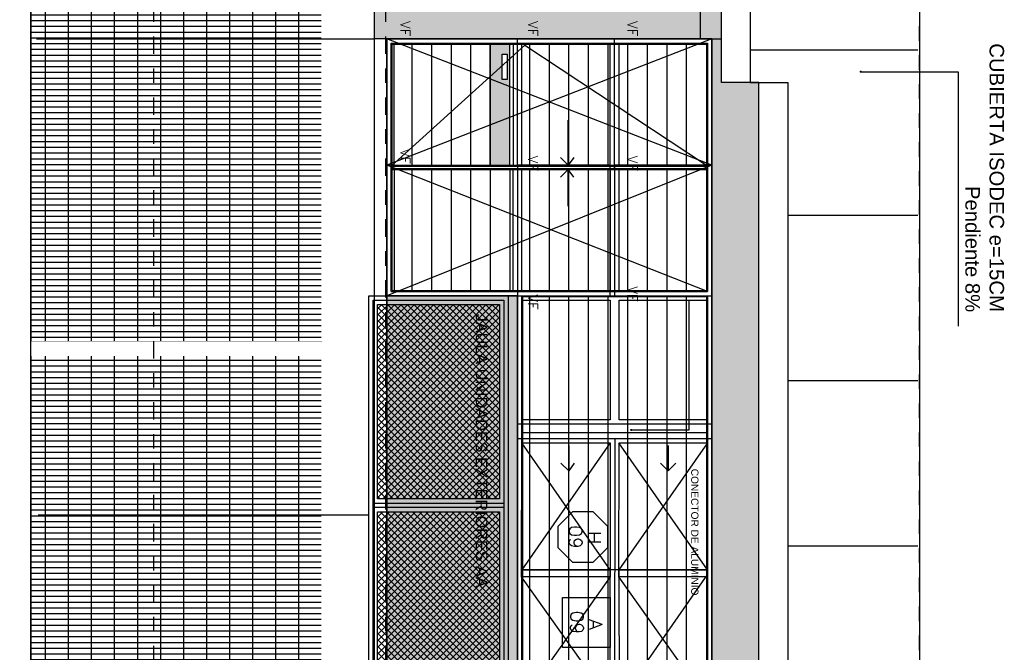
# Model space of a CAD drawing. Header units: millimetres. Extents: x 4617 to 4884, y 1258 to 1784.
# Tile 14 of 256: x 4691.71 to 4698.5, y 1289.46 to 1293.82. Entities that reach past the tile are written whole.
import ezdxf
from ezdxf.enums import TextEntityAlignment as Align

# ---------------------------------------------------------------- set-up
doc = ezdxf.new("R2010")
doc.units = ezdxf.units.MM
doc.header["$LTSCALE"] = 0.4
doc.set_wipeout_variables(frame=1)
for name, pattern in [('DASHDOT', [1, 0.5, -0.25, 0, -0.25]), ('DOT', [6.35, 0, -6.35]), ('HIDDEN', [9.524999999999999, 6.35, -3.175])]:
    doc.linetypes.add(name, pattern=pattern)
for name, color, linetype in [('00 AC - ABERTURAS ALUMINIO - HATCH', 254, 'Continuous'), ('00 AC - CUBIERTA', 1, 'Continuous'), ('200', 6, 'Continuous'), ('A ALUMINIO', 4, 'Continuous'), ('A HERRERÍA', 4, 'Continuous'), ('A MURO', 1, 'Continuous'), ('A MURO VISTO', 2, 'Continuous'), ('A PROYECCION', 8, 'Continuous'), ('A PROYECCION 2', 2, 'Continuous'), ('TXT', 3, 'Continuous'), ('TXT COTA', 3, 'Continuous'), ('TXT PLANILLAS', 3, 'Continuous'), ('TXT TERMINACIONES', 3, 'Continuous')]:
    doc.layers.add(name, color=color, linetype=linetype)
doc.layers.add('04 gris', color=252, linetype='Continuous', lineweight=13)
doc.layers.add('XL', color=7, linetype='Continuous', plot=False)
doc.styles.add('arial', font='arial.ttf')
doc.styles.add('ROMANS', font='romans', dxfattribs={"height": 2})
doc.styles.add('SaAS simplex', font='simplex.shx', dxfattribs={"width": 0.8})
doc.dimstyles.new('COTAS 125', dxfattribs={"dimscale": 0.01, "dimtxt": 15, "dimasz": 8, "dimexe": 5, "dimexo": 20, "dimgap": 10, "dimtad": 0, "dimzin": 9, "dimdsep": 46, "dimtxsty": 'SaAS simplex', "dimblk": 'OBLIQUE', "dimcen": 0, "dimclrd": 8, "dimclre": 8, "dimclrt": 256, "dimadec": 1, "dimazin": 0, "dimtfac": 1, "dimtmove": 2, "dimatfit": 3, "dimldrblk": 'OBLIQUE', "dimfxl": 10, "dimlwd": -1, "dimlwe": -1, "dimarcsym": 0})

# ---------------------------------------------------------------- blocks, each defined once
blk = doc.blocks.new('jaula exterior unidades AA')
at = {"lineweight": 5}
h = blk.add_hatch(dxfattribs=at)
h.set_pattern_fill('ANSI37', color=252, scale=0.01)
h.set_pattern_definition([(45, (0, 0), (-0.02245064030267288, 0.02245064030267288), []), (135, (0, 0), (-0.02245064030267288, -0.02245064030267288), [])])
h.paths.add_polyline_path([(-428.1154092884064, 4612.403256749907), (-428.1154092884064, 4611.563063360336), (-426.776092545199, 4611.563063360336), (-426.776092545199, 4612.403256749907)])
h.paths.add_polyline_path([(-425.3767758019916, 4612.403256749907), (-426.6860925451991, 4612.403256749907), (-426.6860925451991, 4611.563063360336), (-425.3767758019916, 4611.563063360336)])
h.paths.add_polyline_path([(-423.9774590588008, 4611.563063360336), (-423.9774590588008, 4612.403256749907), (-425.2867758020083, 4612.403256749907), (-425.2867758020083, 4611.563063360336)])
h.paths.add_polyline_path([(-423.8874590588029, 4611.563063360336), (-422.5781423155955, 4611.563063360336), (-422.5781423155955, 4612.403256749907), (-423.8874590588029, 4612.403256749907)])
at = {"layer": 'A ALUMINIO'}
for points in [[(-428.1754092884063, 4612.463256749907), (-422.51814231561, 4612.463256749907), (-422.51814231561, 4611.503063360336), (-428.1754092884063, 4611.503063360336)], [(-428.1454092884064, 4612.433256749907), (-422.54814231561, 4612.433256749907), (-422.54814231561, 4611.533063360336), (-428.1454092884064, 4611.533063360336)], [(-428.1154092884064, 4612.403256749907), (-426.776092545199, 4612.403256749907), (-426.776092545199, 4611.563063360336), (-428.1154092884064, 4611.563063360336)], [(-426.6860925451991, 4612.403256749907), (-425.3767758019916, 4612.403256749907), (-425.3767758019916, 4611.563063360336), (-426.6860925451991, 4611.563063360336)], [(-425.2867758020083, 4612.403256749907), (-423.9774590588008, 4612.403256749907), (-423.9774590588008, 4611.563063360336), (-425.2867758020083, 4611.563063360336)], [(-423.8874590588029, 4612.403256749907), (-422.5781423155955, 4612.403256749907), (-422.5781423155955, 4611.563063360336), (-423.8874590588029, 4611.563063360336)]]:
    blk.add_lwpolyline(points, close=True, dxfattribs=at)
for points in [[(-426.746092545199, 4611.533063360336), (-426.746092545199, 4612.433256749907), (-426.716092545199, 4612.433256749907), (-426.716092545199, 4611.533063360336)], [(-425.3467758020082, 4611.533063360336), (-425.3467758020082, 4612.433256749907), (-425.3167758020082, 4612.433256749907), (-425.3167758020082, 4611.533063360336)], [(-423.9474590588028, 4611.533063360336), (-423.9474590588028, 4612.433256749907), (-423.9174590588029, 4612.433256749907), (-423.9174590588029, 4611.533063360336)]]:
    blk.add_lwpolyline(points, dxfattribs=at)
blk = doc.blocks.new('_Oblique')
at = {"layer": 'TXT COTA', "color": 0, "lineweight": -2}
blk.add_line((-0.5, -0.5), (0.5, 0.5), dxfattribs=at)
blk = doc.blocks.new('AXIS 2')
at = {"layer": 'A HERRERÍA'}
h = blk.add_hatch(dxfattribs=at)
h.set_pattern_fill('GRATE', color=254, scale=0.05, angle=180)
h.set_pattern_definition([(90, (221.1777582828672, 192.9138488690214), (-0.0396875, 2.187142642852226e-17), []), (180, (221.1777582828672, 192.9138488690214), (-9.720633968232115e-17, -0.15875), [])])
h.paths.add_polyline_path([(368.2179928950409, 149.7509535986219), (368.2181540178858, 148.267536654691), (368.2181619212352, 149.7206860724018)], flags=16)
h.paths.add_polyline_path([(368.2186410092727, 147.8056863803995), (368.2181625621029, 149.8056863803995), (365.8216562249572, 149.8056860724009), (365.8219686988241, 147.8056863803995)])
blk.add_lwpolyline([(365.7219686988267, 147.805686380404), (365.8219686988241, 147.8056863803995), (365.8219686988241, 149.805686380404)], dxfattribs=at)
at = {"ltscale": 0.001}
blk.add_wipeout([(368.2186410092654, 149.80568638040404), (368.2186410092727, 147.8056863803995), (368.3186410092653, 147.80568638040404), (368.3186410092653, 149.80568638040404)], dxfattribs=at).dxf.layer = 'A HERRERÍA'
blk = doc.blocks.new('a09')
at = {"layer": 'A ALUMINIO'}
for p, q in [((-429.5622795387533, 4586.424503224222), (-429.5622211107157, 4588.664912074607, -0.0293168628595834)), ((-428.6922189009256, 4588.634888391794, 0.02876577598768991), (-429.5322194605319, 4588.634888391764, 0.02876577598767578)), ((-429.5322189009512, 4588.040067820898, 6.251548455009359e-06), (-429.5322194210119, 4588.634888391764, 6.25154844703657e-06)), ((-426.8071716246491, 4587.324302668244, -0.02936364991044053), (-426.807167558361, 4588.66495073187, 0.02936990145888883)), ((-425.9020573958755, 4588.023057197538, -0.02800336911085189), (-425.9020555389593, 4588.634853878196, 0.08628488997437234)), ((-424.9631739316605, 4588.664665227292, 0.02876030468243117), (-424.9631739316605, 4587.324056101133, -0.001025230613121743)), ((-424.0252077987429, 4588.024364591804, 0.08666182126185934), (-424.0252225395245, 4588.634873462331, 0.08628488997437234)), ((-423.1200788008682, 4587.324341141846, -0.02936364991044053), (-423.1201111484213, 4588.664989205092, 0.02936990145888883)), ((-422.1350166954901, 4587.324282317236), (-422.1350184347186, 4588.664911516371, -0.001013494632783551)), ((-421.2650200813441, 4588.664912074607, 0.02978553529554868), (-420.3650246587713, 4588.664912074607, 0.02978553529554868)), ((-420.395021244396, 4588.664912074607, 0.02978553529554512), (-421.2350234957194, 4588.664912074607, 0.02978553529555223)), ((-421.2350234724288, 4588.630117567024, 0.000406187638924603), (-421.2350234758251, 4588.02436562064, -0.08746278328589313)), ((-421.2350234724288, 4588.630117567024, 0.000406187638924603), (-420.395021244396, 4588.630117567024, 6.251548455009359e-06)), ((-420.3650246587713, 4588.664912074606, 0.02978553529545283), (-420.3649847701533, 4586.42448068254, 0.0297792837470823)), ((-421.2651075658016, 4588.017137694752, -0.08848252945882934), (-421.2651074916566, 4588.480129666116, 6.251548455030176e-06)), ((-428.6921543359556, 4588.024360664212, -0.1455797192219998), (-429.5321543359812, 4588.024360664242, -0.146599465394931)), ((-428.662074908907, 4587.994378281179, -0.1455797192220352), (-429.5612788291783, 4587.99437874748, -0.1455797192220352)), ((-429.5322189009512, 4587.354265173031), (-429.5322189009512, 4587.957301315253, 6.251548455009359e-06)), ((-428.6921543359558, 4587.96435534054, -0.1450723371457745), (-429.5321543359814, 4587.964355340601, -0.146087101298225)), ((-425.9020594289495, 4587.352959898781, 0.03009596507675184), (-425.9020575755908, 4587.963164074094, -0.03059897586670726)), ((-424.0251915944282, 4587.35297948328, 0.03009596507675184), (-424.0252064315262, 4587.964364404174, 0.08768156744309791)), ((-421.2651074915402, 4587.354265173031), (-421.2651074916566, 4587.987113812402, -0.08848252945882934)), ((-421.2350234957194, 4587.354264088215), (-421.2350234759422, 4587.964360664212, -0.08746278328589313)), ((-428.6922189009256, 4587.354265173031), (-429.5322189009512, 4587.354265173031)), ((-428.6922189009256, 4587.324283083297), (-429.5621257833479, 4587.324283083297, -0.001019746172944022)), ((-429.5321867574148, 4586.47450654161), (-429.53221890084, 4587.294300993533)), ((-429.53221890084, 4587.294300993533), (-428.6922189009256, 4587.294300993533)), ((-426.920578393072, 4587.324261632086, -0.08809094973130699), (-427.7922189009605, 4587.324241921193)), ((-423.0066720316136, 4587.324302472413, -0.08809094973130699), (-422.1350315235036, 4587.324300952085)), ((-422.135016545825, 4587.324289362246, 0.02936364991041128), (-422.1347639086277, 4586.42442789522, 0.01462138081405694)), ((-421.2651074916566, 4587.324283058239), (-422.135016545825, 4587.324289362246, 0.02936364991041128)), ((-421.2651074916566, 4587.324283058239), (-421.2648544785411, 4586.42442789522, 0.01462138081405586)), ((-428.6921867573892, 4586.47450654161), (-429.5321867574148, 4586.47450654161)), ((-429.5621867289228, 4586.42450654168), (-428.6921867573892, 4586.42450322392)), ((-422.1347633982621, 4586.424279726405, 0.04338091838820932), (-420.3649847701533, 4586.42448068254, 0.0297792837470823))]:
    blk.add_line(p, q, dxfattribs=at)
for points, elevation in [([(-425.0856079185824, 4588.664904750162), (-427.5266015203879, 4588.664912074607), (-429.5623096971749, 4588.664912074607)], 0.05873355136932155), ([(-426.7770280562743, 4588.634887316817), (-425.9020595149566, 4588.634888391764)], -0.001013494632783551), ([(-425.0856079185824, 4588.664912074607), (-421.2650200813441, 4588.664912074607)], 0.02978553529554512), ([(-426.8071725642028, 4587.994729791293), (-424.9631739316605, 4587.994360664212)], -0.05809913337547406), ([(-423.1200920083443, 4587.994768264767), (-424.9631739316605, 4587.994360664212)], -0.05809913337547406), ([(-421.2651251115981, 4587.994453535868), (-423.0200920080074, 4587.99475195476)], -0.05809913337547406), ([(-422.1350167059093, 4587.987113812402), (-422.1350166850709, 4587.994499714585), (-421.2651077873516, 4587.994499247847), (-421.2651074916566, 4587.324283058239)], 6.251548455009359e-06)]:
    blk.add_lwpolyline(points, dxfattribs=dict(at, elevation=elevation))
for points, elevation in [([(-427.7922189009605, 4588.664912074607), (-428.6922189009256, 4588.664912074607), (-428.6922189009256, 4587.994360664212), (-427.7922189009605, 4587.994360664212)], -0.001013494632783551), ([(-427.8222188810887, 4588.024360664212), (-428.6622188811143, 4588.024360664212), (-428.6622189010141, 4588.634888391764), (-427.8222189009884, 4588.634888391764)], -0.001013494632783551), ([(-427.7622189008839, 4588.634888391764), (-426.9371731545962, 4588.634888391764), (-426.9371725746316, 4588.024360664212), (-427.7622188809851, 4588.024360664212)], -0.001013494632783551), ([(-426.907171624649, 4587.324302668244), (-426.8071716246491, 4587.324302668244), (-426.8071735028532, 4588.664912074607), (-426.9071735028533, 4588.664912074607)], 0.05873355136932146), ([(-426.7770280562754, 4588.63492551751), (-425.8548404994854, 4588.634850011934), (-425.854840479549, 4588.023098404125), (-426.7770280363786, 4588.024399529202)], 0.08666182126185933), ([(-424.9960012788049, 4588.634888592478), (-425.9020593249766, 4588.63485387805), (-425.9020594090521, 4588.023057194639), (-424.9960012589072, 4588.024361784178)], -0.001013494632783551), ([(-424.931276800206, 4588.634889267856), (-424.025218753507, 4588.634873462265), (-424.025218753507, 4588.024360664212), (-424.9312639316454, 4588.024362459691)], -0.001013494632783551), ([(-423.1502500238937, 4588.634963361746), (-424.0724375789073, 4588.634868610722), (-424.0724246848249, 4588.024360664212), (-423.1502371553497, 4588.024437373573)], 0.08666182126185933), ([(-423.0200788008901, 4587.32434322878), (-423.1200788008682, 4587.324341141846), (-423.1201052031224, 4588.664950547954), (-423.0201052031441, 4588.664952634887)], 0.05873355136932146), ([(-422.165059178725, 4588.634946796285), (-422.9901049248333, 4588.634929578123), (-422.99009205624, 4588.024401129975), (-422.1650463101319, 4588.024418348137)], -0.001013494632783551), ([(-422.1050166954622, 4588.634888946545), (-421.265107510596, 4588.634887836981), (-421.2651074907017, 4588.02436430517), (-422.1050166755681, 4588.024365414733)], -0.001013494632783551), ([(-427.7922189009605, 4587.964360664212), (-428.6922189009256, 4587.964360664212), (-428.6922189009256, 4587.324283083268), (-427.7922189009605, 4587.324283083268)], 6.251548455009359e-06), ([(-427.8222189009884, 4587.354265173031), (-428.6622189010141, 4587.354265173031), (-428.6622188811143, 4587.964360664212), (-427.8222188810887, 4587.964360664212)], 6.251548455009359e-06), ([(-427.7622189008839, 4587.964360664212), (-426.9371724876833, 4587.964360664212), (-426.9371731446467, 4587.354265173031), (-427.7622189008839, 4587.354265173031)], 6.251548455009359e-06), ([(-426.7770280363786, 4587.964395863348), (-425.8548397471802, 4587.963092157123), (-425.8548412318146, 4587.353001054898), (-426.7770280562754, 4587.354303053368)], 0.08768156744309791), ([(-424.9960012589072, 4587.964356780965), (-425.9020594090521, 4587.963052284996), (-425.9020594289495, 4587.352959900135), (-424.9960012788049, 4587.354264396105)], 6.251548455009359e-06), ([(-424.9312626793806, 4587.964357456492), (-424.0252064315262, 4587.964364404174), (-424.0251915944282, 4587.352979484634), (-424.9312497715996, 4587.354265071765)], 6.251548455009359e-06), ([(-423.1502359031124, 4587.964433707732), (-424.0724241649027, 4587.964360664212), (-424.0724097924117, 4587.353019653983), (-423.1502229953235, 4587.354340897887)], 0.08768156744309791), ([(-422.1650450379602, 4587.964412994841), (-422.990090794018, 4587.964395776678), (-422.9900779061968, 4587.354306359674), (-422.165032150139, 4587.354323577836)], 6.251548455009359e-06), ([(-422.1050010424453, 4587.964359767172), (-421.2651074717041, 4587.964360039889), (-421.2651074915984, 4587.354264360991), (-422.1050323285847, 4587.354265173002)], 6.251548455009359e-06), ([(-428.6922189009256, 4587.324283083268), (-427.7922189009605, 4587.324283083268), (-427.7921867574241, 4586.424503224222), (-428.6921867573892, 4586.424503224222)], 6.251548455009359e-06), ([(-428.6621867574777, 4586.47450654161), (-427.8221867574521, 4586.47450654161), (-427.8222189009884, 4587.294300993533), (-428.6622189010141, 4587.294300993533)], 6.251548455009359e-06), ([(-422.1047480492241, 4586.474428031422), (-421.2648544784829, 4586.474427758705), (-421.2651074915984, 4587.294301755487), (-422.1050323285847, 4587.294300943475)], 6.251548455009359e-06), ([(-420.3949677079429, 4586.474428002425), (-421.2348612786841, 4586.474427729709), (-421.2351142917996, 4587.294301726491), (-420.3951894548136, 4587.294300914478)], 6.251548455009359e-06)]:
    blk.add_lwpolyline(points, close=True, dxfattribs=dict(at, elevation=elevation))
for points in [[(-426.920578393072, 4587.324261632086), (-424.9631739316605, 4587.324326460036)], [(-423.0066720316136, 4587.324302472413), (-424.9640764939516, 4587.324326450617)]]:
    blk.add_lwpolyline(points, dxfattribs=at)
at = {"layer": 'A HERRERÍA'}
for p, q in [((-421.2650234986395, 4587.99449953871, -0.05809913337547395), (-420.3650220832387, 4587.994499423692, -0.05809913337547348)), ((-421.2650234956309, 4587.99449953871, -0.05809913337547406), (-420.3650220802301, 4587.994499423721, -0.05809913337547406)), ((-421.2651074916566, 4587.324283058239), (-420.3650188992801, 4587.324283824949))]:
    blk.add_line(p, q, dxfattribs=at)
at = {"layer": 'A HERRERÍA', "elevation": 6.251548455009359e-06}
for points in [[(-421.2350234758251, 4588.02436562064), (-420.3950212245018, 4588.02436562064), (-420.395021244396, 4588.630117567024)], [(-421.2350234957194, 4587.354264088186), (-420.395021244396, 4587.354264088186), (-420.3950212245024, 4587.964360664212), (-421.2350234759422, 4587.964360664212)]]:
    blk.add_lwpolyline(points, dxfattribs=at)
at = {"layer": 'A PROYECCION', "linetype": 'HIDDEN'}
for p, q in [((-429.5622191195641, 4588.664912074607, 0.02978553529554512), (-428.6921867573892, 4586.424503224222)), ((-428.6922189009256, 4588.664912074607, -0.001013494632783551), (-429.5621867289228, 4586.42450654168)), ((-428.6922189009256, 4588.664912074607, -0.001013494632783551), (-427.7921867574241, 4586.424503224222)), ((-427.8222189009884, 4588.634888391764, -0.001013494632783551), (-428.6921867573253, 4586.424503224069)), ((-422.1350166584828, 4588.664912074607, 0.02978553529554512), (-421.2648544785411, 4586.42442789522, 0.01462138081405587)), ((-421.2651077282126, 4588.664912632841, -0.001013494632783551), (-422.1347633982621, 4586.424279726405, 0.04338091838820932)), ((-421.2651077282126, 4588.664912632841, -0.001013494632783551), (-420.3647658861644, 4586.424276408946, 0.0146213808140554)), ((-420.3650246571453, 4588.664480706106, 0.02977928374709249), (-421.2648544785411, 4586.42442789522, 0.01462138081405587))]:
    blk.add_line(p, q, dxfattribs=at)
at = {"layer": 'A PROYECCION'}
for p, q in [((-426.7770280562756, 4588.634929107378, -0.001429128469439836), (-425.9020573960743, 4588.022990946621, -0.02800624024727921)), ((-425.9020594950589, 4588.634888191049, 0.0278402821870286), (-426.7770280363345, 4588.023032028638, -0.088898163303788)), ((-425.8720620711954, 4588.634888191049, 0.0278402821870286), (-424.9960012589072, 4588.024361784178, -0.08950227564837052)), ((-424.9960012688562, 4588.63488672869, -0.001013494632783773), (-425.854840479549, 4588.023098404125, -0.0008072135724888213)), ((-424.9312768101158, 4588.634887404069, -0.001013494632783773), (-424.0724246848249, 4588.024360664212, -0.08746278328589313)), ((-424.0552160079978, 4588.63490714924, 0.0278402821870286), (-424.9312639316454, 4588.024362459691, -0.08950227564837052)), ((-424.0252185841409, 4588.634907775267, 0.0278402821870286), (-423.1502371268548, 4588.023069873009, -0.088898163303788)), ((-423.1502500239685, 4588.634966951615, -0.001429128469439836), (-424.0252077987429, 4588.024364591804, 0.08666182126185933)), ((-425.9020575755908, 4587.963164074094, -0.03059897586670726), (-426.7770280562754, 4587.354303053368, -0.0004156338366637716)), ((-426.7770280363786, 4587.964395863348, -0.0878784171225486), (-425.9020594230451, 4587.354927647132, 0.03018124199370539)), ((-424.9960012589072, 4587.964356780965, -0.08848252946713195), (-425.8548412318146, 4587.353001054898, 0.08767531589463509)), ((-425.8548397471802, 4587.963092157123, 0.0002125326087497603), (-424.9960012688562, 4587.354264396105, -0.001019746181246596)), ((-424.9312626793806, 4587.964357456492, -0.08848252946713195), (-424.0724097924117, 4587.353019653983, 0.08767531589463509)), ((-424.0724241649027, 4587.964360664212, -0.08746278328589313), (-424.9312497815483, 4587.354265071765, -0.001019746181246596)), ((-424.0252064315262, 4587.964364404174, 0.08768156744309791), (-423.1502229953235, 4587.354340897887, -0.0004156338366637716)), ((-423.1502359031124, 4587.964433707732, -0.0878784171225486), (-424.0251916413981, 4587.354947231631, 0.03018124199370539)), ((-428.6922189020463, 4587.674669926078), (-429.0032697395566, 4587.67447599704)), ((-429.0032697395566, 4587.67447599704), (-428.6922189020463, 4587.674669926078)), ((-428.7453163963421, 4587.71325708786, 6.251548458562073e-06), (-428.6922189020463, 4587.674669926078)), ((-428.6922189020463, 4587.674669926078), (-428.7453163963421, 4587.621572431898)), ((-428.6091214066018, 4587.71300634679, 6.251548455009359e-06), (-428.6622189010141, 4587.674419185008)), ((-428.6622189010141, 4587.674419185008), (-428.4094114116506, 4587.674419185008)), ((-428.4094114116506, 4587.674419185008), (-428.6622189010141, 4587.674419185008)), ((-428.6622189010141, 4587.674419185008), (-428.6091214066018, 4587.621321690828)), ((-421.2650234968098, 4587.674668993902, -0.0005098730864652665), (-421.5760743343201, 4587.674475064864, -0.0005098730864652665)), ((-421.5760743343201, 4587.674475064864, -0.0005098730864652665), (-421.2650234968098, 4587.674668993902, -0.0005098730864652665)), ((-421.3181209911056, 4587.713256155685, -0.0005036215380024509), (-421.2650234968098, 4587.674668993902, -0.0005098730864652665)), ((-421.2650234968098, 4587.674668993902, -0.0005098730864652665), (-421.3181209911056, 4587.621571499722, -0.0005098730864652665)), ((-421.1819260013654, 4587.713005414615, -0.0005036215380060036), (-421.2350234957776, 4587.674418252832, -0.0005098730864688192)), ((-421.2350234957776, 4587.674418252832, -0.0005098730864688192), (-420.9822160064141, 4587.674418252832, -0.0005098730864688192)), ((-420.9822160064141, 4587.674418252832, -0.0005098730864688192), (-421.2350234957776, 4587.674418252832, -0.0005098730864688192)), ((-421.2350234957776, 4587.674418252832, -0.0005098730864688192), (-421.1819260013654, 4587.621320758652, -0.0005098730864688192))]:
    blk.add_line(p, q, dxfattribs=at)
for points, elevation in [([(-426.6391213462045, 4588.415782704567), (-426.5860238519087, 4588.362685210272), (-426.7596783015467, 4588.362685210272), (-426.5860238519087, 4588.362685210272), (-426.6391213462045, 4588.309587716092)], -0.03037714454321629), ([(-425.1735933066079, 4588.415741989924), (-425.2266908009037, 4588.362644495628), (-425.0530363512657, 4588.362644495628), (-425.2266908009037, 4588.362644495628), (-425.1735933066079, 4588.309547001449)], -0.001013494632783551), ([(-424.7536801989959, 4588.415746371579), (-424.700581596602, 4588.362649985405), (-424.874236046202, 4588.362646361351), (-424.700581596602, 4588.362649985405), (-424.7536779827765, 4588.309551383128)], -0.001013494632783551), ([(-423.2881521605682, 4588.41581767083), (-423.3412485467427, 4588.362719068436), (-423.1675940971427, 4588.36272269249), (-423.3412485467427, 4588.362719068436), (-423.2881499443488, 4588.309622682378)], -0.03037714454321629), ([(-426.6391213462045, 4587.71618808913), (-426.5860238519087, 4587.677600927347), (-426.7596783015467, 4587.677600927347), (-426.5860238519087, 4587.677600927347), (-426.6391213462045, 4587.624503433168)], -0.02935739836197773), ([(-425.1735933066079, 4587.716147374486), (-425.2266908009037, 4587.677560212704), (-425.0530363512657, 4587.677560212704), (-425.2266908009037, 4587.677560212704), (-425.1735933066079, 4587.624462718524)], 6.251548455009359e-06), ([(-424.7536655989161, 4587.716151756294), (-424.7005669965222, 4587.677565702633), (-424.8742214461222, 4587.677562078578), (-424.7005669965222, 4587.677565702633), (-424.7536633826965, 4587.624467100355)], 6.251548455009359e-06), ([(-423.2881375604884, 4587.716223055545), (-423.3412339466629, 4587.677634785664), (-423.1675794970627, 4587.677638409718), (-423.3412339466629, 4587.677634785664), (-423.288135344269, 4587.624538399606)], -0.02935739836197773)]:
    blk.add_lwpolyline(points, dxfattribs=dict(at, elevation=elevation))
at = {"layer": 'XL'}
blk.add_line((-427.7921867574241, 4586.424503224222), (-422.1347639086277, 4586.42442789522, 0.01462138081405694), dxfattribs=at)
at = {"layer": 'TXT TERMINACIONES', "color": 252, "attachment_point": 3, "style": 'ROMANS'}
for insert, char_height in [((-429.5805767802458, 4588.151217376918, -0.001013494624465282), 0.0678392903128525), ((-428.6517184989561, 4588.151217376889, -0.001013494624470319), 0.0678392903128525), ((-427.7521458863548, 4588.151217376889, -0.001013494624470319), 0.06783929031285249), ((-422.124410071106, 4588.151217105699, -0.001013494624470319), 0.0678392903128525), ((-421.2544322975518, 4588.151217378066, -0.001013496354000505), 0.0678392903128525), ((-429.5805767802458, 4587.465414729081), 0.0678392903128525), ((-428.6517184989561, 4587.465414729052), 0.0678392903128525), ((-427.696627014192, 4587.465414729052), 0.06783929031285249), ((-422.1244257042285, 4587.465414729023), 0.0678392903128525), ((-421.2544322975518, 4587.465414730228, -1.729527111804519e-09), 0.0678392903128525), ((-429.5805446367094, 4586.58565609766), 0.0678392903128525), ((-428.6995714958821, 4586.585656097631), 0.0678392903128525), ((-422.1241729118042, 4586.585577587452, 0.01462138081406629), 0.0678392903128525), ((-421.2541792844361, 4586.585578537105, 0.01462137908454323), 0.0678392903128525)]:
    blk.add_mtext(' VF', dxfattribs=dict(at, insert=insert, char_height=char_height))
at = {"layer": 'TXT TERMINACIONES', "color": 252, "char_height": 0.06783929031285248, "attachment_point": 1, "rotation": 0.0011957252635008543, "style": 'ROMANS'}
for insert in [(-422.3592830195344, 4588.151275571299, -0.001013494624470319), (-422.4147872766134, 4587.465471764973)]:
    blk.add_mtext(' VF', dxfattribs=dict(at, insert=insert))
blk = doc.blocks.new('*U468')
at = {"color": 0, "linetype": 'ByBlock'}
blk.add_lwpolyline([(-0.2867878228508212, -0.195049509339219), (0.2867878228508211, -0.195049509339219), (0.2867878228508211, 0.353753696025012), (-0.2867878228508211, 0.353753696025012)], close=True, dxfattribs=at)
at = {"color": 0, "linetype": 'ByBlock', "style": 'ROMANS', "width": 1.1}
blk.add_text('A', height=0.15, dxfattribs=at).set_placement((-0.08798209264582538, 0.1119890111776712))
at = {"color": 0, "linetype": 'ByBlock', "style": 'ROMANS', "width": 1.05}
blk.add_attdef('NRO', text='', height=0.15, dxfattribs=at).set_placement((0, -0.02708896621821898), align=Align.MIDDLE)
blk = doc.blocks.new('*U575')
at = {"color": 0, "linetype": 'ByBlock', "ltscale": 0.1}
blk.add_lwpolyline([(0, 0.3438971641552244), (0.1193997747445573, 0.3438971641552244), (0.2882565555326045, 0.1750403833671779), (0.2882565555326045, -0.06375916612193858), (0.1193997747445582, -0.2326159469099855), (0, -0.2326159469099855), (-0.1193997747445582, -0.2326159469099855), (-0.288256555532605, -0.06375916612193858), (-0.288256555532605, 0.1750403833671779), (-0.1193997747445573, 0.3438971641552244)], close=True, dxfattribs=at)
at = {"color": 0, "style": 'ROMANS', "width": 1.1}
blk.add_text('H', height=0.15, dxfattribs=at).set_placement((-0.08798209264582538, 0.1119890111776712))
at = {"color": 0, "linetype": 'ByBlock', "style": 'ROMANS', "width": 1.05}
blk.add_attdef('NRO', text='', height=0.15, dxfattribs=at).set_placement((0, -0.02708896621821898), align=Align.MIDDLE)
blk = doc.blocks.new('DASDA')
at = {"layer": 'A MURO'}
h = blk.add_hatch(color=253, dxfattribs=at)
h.dxf.hatch_style = 1
h.paths.add_polyline_path([(483.0575989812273, 35.54778100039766), (482.2227623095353, 35.54778100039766), (482.2227623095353, 35.41262100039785), (483.0575989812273, 35.41262100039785)])
h.paths.add_polyline_path([(482.2914933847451, 35.49409876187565), (482.2914933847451, 35.5290987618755), (482.4664933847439, 35.5290987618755), (482.4664933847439, 35.49409876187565)], flags=16)
h = blk.add_hatch(color=253, dxfattribs=at)
h.dxf.hatch_style = 1
h.paths.add_polyline_path([(490.5124460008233, 35.54778100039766), (491.3472826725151, 35.54778100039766), (491.3472826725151, 35.41262100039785), (490.5124460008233, 35.41262100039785)])
h.paths.add_polyline_path([(491.2785515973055, 35.49409876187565), (491.2785515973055, 35.5290987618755), (491.1035515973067, 35.5290987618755), (491.1035515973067, 35.49409876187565)], flags=16)
at = {"layer": 'A ALUMINIO'}
blk.add_line((483.0563874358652, 34.73052100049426), (483.0863825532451, 34.73052100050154), dxfattribs=at)
at = {"layer": 'A MURO VISTO', "color": 6}
for p, q in [((483.057714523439, 34.73682100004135), (483.0577145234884, 36.90452099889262, 0.03256348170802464)), ((483.064014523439, 34.73052100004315), (483.0640145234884, 36.91052099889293, 0.0325413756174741)), ((483.0790345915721, 34.73052100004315), (483.0790345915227, 36.91052099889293, 0.0325413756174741)), ((483.0853345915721, 34.73682100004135), (483.0853345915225, 36.90452099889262, 0.0325634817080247)), ((483.0853345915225, 36.90452099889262, 0.03256348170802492), (483.9200893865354, 36.90452099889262, 0.03256348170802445)), ((483.9200850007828, 34.73682100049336), (483.920089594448, 36.90452099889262, 0.03256348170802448)), ((483.9263850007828, 34.73052100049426), (483.926389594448, 36.91052099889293)), ((483.956353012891, 35.63027609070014), (483.9563575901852, 36.91052099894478, 0.02865083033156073)), ((483.962653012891, 35.63657609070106), (483.9626575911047, 36.90452058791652, 0.0286565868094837)), ((484.9002224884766, 35.63657609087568, -0.0001794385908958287), (484.9002272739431, 36.90452072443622, -0.001241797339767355)), ((485.8440895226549, 35.63657609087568, -0.0001794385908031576), (485.844094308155, 36.9045208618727, -0.001241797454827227)), ((485.8440895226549, 35.63657609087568, -0.0001794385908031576), (485.8440943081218, 36.9045208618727, -0.001241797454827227)), ((486.7878724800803, 35.63657609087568), (486.7878772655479, 36.90452099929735, -0.001062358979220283)), ((487.7318235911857, 35.63657609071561, -0.0001794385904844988), (487.7318283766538, 36.90452113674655, -0.001241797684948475)), ((488.6756906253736, 35.63657609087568, -0.0001794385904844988), (488.6756954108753, 36.90452127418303, -0.001241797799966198)), ((490.4848259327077, 34.73682100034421), (490.4848239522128, 36.90452138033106)), ((490.4911259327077, 34.73052100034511), (490.4911199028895, 36.9105213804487, 0.03142009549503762)), ((490.5061460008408, 34.73052100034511), (490.5061460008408, 36.91052099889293)), ((490.5124460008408, 34.73682100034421), (490.5124460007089, 36.90452099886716, 0.02875326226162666)), ((491.3472845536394, 34.73682100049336), (491.3472785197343, 36.90452099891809, 0.03144139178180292)), ((491.3535845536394, 34.73052100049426), (491.3535845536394, 36.91052099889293)), ((484.9002224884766, 35.63657609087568, -0.0001794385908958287), (484.9002270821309, 36.85369019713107, -0.001199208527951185)), ((482.2224341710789, 36.76422100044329), (483.0575755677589, 36.76422100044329)), ((483.0851956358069, 36.76422100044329), (483.9200893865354, 36.76422100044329)), ((483.9623749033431, 36.76422100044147), (489.60754553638, 36.76422100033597)), ((489.6495420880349, 36.76433426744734), (490.4846869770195, 36.76433426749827)), ((490.5123070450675, 36.76433426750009), (491.3471455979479, 36.76433426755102)), ((482.2224341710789, 36.62906100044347), (483.0575755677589, 36.62906100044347)), ((483.0851956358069, 36.62906100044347), (483.9200893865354, 36.62906100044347)), ((483.9625138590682, 36.62906100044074), (489.6075485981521, 36.62906100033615)), ((489.6495420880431, 36.62917426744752), (490.4846869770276, 36.62917426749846)), ((490.5123070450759, 36.62917426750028), (491.3471455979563, 36.6291742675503)), ((482.222573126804, 36.49390100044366), (483.057714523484, 36.49390100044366)), ((483.0853345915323, 36.49390100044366), (483.9200890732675, 36.49390100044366)), ((483.9626528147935, 36.49390100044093), (489.6075516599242, 36.49390100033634)), ((489.6495424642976, 36.49401426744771), (490.484825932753, 36.49401426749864)), ((490.512446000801, 36.49401426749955), (491.3472845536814, 36.49401426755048)), ((482.2227120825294, 36.35874100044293), (483.0577145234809, 36.35874100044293)), ((483.0853345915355, 36.35874100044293), (483.9200887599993, 36.35874100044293)), ((483.962652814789, 36.35874100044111), (489.6075547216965, 36.35874100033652)), ((489.6495428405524, 36.35885426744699), (490.4848259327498, 36.35885426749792)), ((490.5124460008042, 36.35885426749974), (491.3474235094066, 36.35885426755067)), ((482.2227120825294, 36.22358100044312), (483.0577145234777, 36.22358100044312)), ((483.0853345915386, 36.22358100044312), (483.9200884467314, 36.22358100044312)), ((483.9626528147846, 36.2235810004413), (489.6075577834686, 36.22358100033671)), ((489.6495432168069, 36.22369426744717), (490.4848259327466, 36.2236942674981)), ((490.5124460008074, 36.22369426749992), (491.3474235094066, 36.22369426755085)), ((482.2227120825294, 36.0884210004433), (483.0577145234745, 36.0884210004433)), ((483.0853345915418, 36.0884210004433), (483.9200881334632, 36.0884210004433)), ((483.9626528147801, 36.0884210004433), (489.6075608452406, 36.08842100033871)), ((489.6495435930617, 36.08853426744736), (490.4848259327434, 36.08853426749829)), ((490.5124460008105, 36.08853426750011), (491.3474235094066, 36.08853426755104)), ((482.2227120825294, 35.95326100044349), (483.0577145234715, 35.95326100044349)), ((483.085334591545, 35.95326100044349), (483.9200878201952, 35.95326100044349)), ((483.9626528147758, 35.95326100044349), (489.6075639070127, 35.9532610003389)), ((489.6495439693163, 35.95337426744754), (490.4848259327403, 35.95337426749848)), ((490.5124460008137, 35.95337426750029), (491.3474235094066, 35.95337426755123)), ((482.2227120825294, 35.81810100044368), (483.0577145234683, 35.81810100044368)), ((483.085334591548, 35.81810100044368), (483.9200875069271, 35.81810100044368)), ((483.9626528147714, 35.81810100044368), (489.6075669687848, 35.81810100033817)), ((489.649544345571, 35.81821426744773), (490.4848259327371, 35.81821426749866)), ((490.5124460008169, 35.81821426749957), (491.3474235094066, 35.8182142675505)), ((482.2227120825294, 35.68294100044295), (483.0577145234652, 35.68294100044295)), ((483.0853345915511, 35.68294100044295), (483.9200871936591, 35.68294100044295)), ((483.9626528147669, 35.68294100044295), (489.6075700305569, 35.68294100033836)), ((489.6495447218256, 35.68305426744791), (490.4848259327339, 35.68305426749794)), ((490.5124460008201, 35.68305426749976), (491.3474235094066, 35.68305426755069)), ((483.9563724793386, 34.70052046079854, 6.251548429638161e-06), (483.9563515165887, 35.60025637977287, 1.512213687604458e-07)), ((483.0577145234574, 35.54869494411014, 0.01219607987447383), (482.2228778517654, 35.54869494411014, 0.012196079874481)), ((483.0853345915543, 35.54778100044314), (483.9200868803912, 35.54778100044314)), ((490.4848259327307, 35.54789426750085), (489.6495450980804, 35.54789426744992)), ((490.5124460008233, 35.54778100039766), (491.3472822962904, 35.54778100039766)), ((483.0575989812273, 35.41262100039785), (482.2227623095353, 35.41262100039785)), ((483.0853345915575, 35.41262100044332), (483.920086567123, 35.41262100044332)), ((490.4848259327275, 35.41273426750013), (489.6495454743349, 35.4127342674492)), ((490.5124460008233, 35.41262100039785), (491.3472826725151, 35.41262100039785)), ((482.2227120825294, 35.27746100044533), (483.0577145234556, 35.27746100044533)), ((483.0853345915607, 35.27746100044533), (483.9200862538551, 35.27746100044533)), ((489.6495458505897, 35.27757426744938), (490.4848259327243, 35.27757426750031)), ((490.5124460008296, 35.27757426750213), (491.3474235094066, 35.27757426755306)), ((482.2227120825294, 35.14230100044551), (483.0577145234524, 35.14230100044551)), ((483.0853345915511, 35.14230100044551), (483.9200859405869, 35.14230100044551)), ((489.6495462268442, 35.14241426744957), (490.4848259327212, 35.1424142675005)), ((490.5124460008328, 35.14241426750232), (491.3474235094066, 35.14241426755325)), ((482.2227120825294, 35.0071410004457), (483.0577145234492, 35.0071410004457)), ((483.0853345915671, 35.0071410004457), (483.9200856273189, 35.0071410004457)), ((489.649546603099, 35.00725426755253), (490.484825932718, 35.00725426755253)), ((490.512446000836, 35.00725426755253), (491.3474235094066, 35.00725426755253)), ((482.2227120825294, 34.87198100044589), (483.0577145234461, 34.87198100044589)), ((483.0853345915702, 34.87198100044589), (483.9200853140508, 34.87198100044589)), ((489.6495469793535, 34.87209426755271), (490.4848259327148, 34.87209426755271)), ((490.512446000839, 34.87209426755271), (491.3474235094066, 34.87209426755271))]:
    blk.add_line(p, q, dxfattribs=at)
for points in [[(483.9563724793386, 34.70054923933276), (482.1863851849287, 34.70052100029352), (482.1863901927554, 36.94052099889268), (491.3835882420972, 36.94052099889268), (491.3835832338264, 34.70052099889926), (489.6136805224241, 34.70052096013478)], [(483.9263850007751, 34.73051739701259), (482.2163851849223, 34.73052100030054), (482.21638977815, 36.91052099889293), (483.9263895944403, 36.91051739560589)], [(483.9200850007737, 34.7368170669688), (482.2226851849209, 34.73682100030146), (482.2226897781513, 36.90452099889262), (483.0577145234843, 36.90452099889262)], [(483.9563576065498, 36.91052099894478), (489.6135435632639, 36.91052099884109), (489.6135726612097, 35.63027609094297), (483.956353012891, 35.63027609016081)], [(483.9626576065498, 36.90452058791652), (489.6075437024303, 36.90452140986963), (489.6075725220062, 35.63657691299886), (483.962653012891, 35.63657609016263)], [(490.4911259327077, 34.73052100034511), (489.643547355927, 34.73052023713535), (489.6435418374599, 36.91052061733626), (490.4911204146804, 36.91052138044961)], [(490.4848259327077, 34.73682100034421), (489.6495473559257, 34.73682023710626), (489.6496918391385, 36.9045206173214), (490.4848239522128, 36.90452138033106)], [(489.6136805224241, 34.70052096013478), (489.6136828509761, 35.60028322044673), (483.9563621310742, 35.60034072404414)], [(491.3535845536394, 34.73052100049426), (490.5061460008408, 34.73052100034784)], [(491.3472845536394, 34.73682100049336), (490.5124460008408, 34.73682100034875)]]:
    blk.add_lwpolyline(points, dxfattribs=at)
at = {"layer": 'A MURO VISTO', "color": 6, "elevation": 0.02875326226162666}
for points in [[(490.5061404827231, 36.91052099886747), (491.3535790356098, 36.9105209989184)], [(490.5124404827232, 36.90452099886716), (491.3472790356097, 36.90452099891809)]]:
    blk.add_lwpolyline(points, dxfattribs=at)
at = {"layer": 'A MURO VISTO', "color": 6}
for points in [[(482.2914933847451, 35.49409876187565), (482.2914933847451, 35.5290987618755), (482.4664933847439, 35.5290987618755), (482.4664933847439, 35.49409876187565)], [(491.2785515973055, 35.49409876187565), (491.2785515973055, 35.5290987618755), (491.1035515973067, 35.5290987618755), (491.1035515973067, 35.49409876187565)]]:
    blk.add_lwpolyline(points, close=True, dxfattribs=at)
at = {"layer": 'A PROYECCION', "linetype": 'HIDDEN'}
for p, q in [((482.2302236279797, 35.65054118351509), (483.0575989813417, 36.90452099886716, 0.02875326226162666)), ((491.3398213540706, 35.65054118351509), (490.5124460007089, 36.90452099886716, 0.02875326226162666)), ((483.0638989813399, 34.73052100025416), (482.2302236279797, 35.65054118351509)), ((490.5061460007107, 34.73052100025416), (491.3398213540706, 35.65054118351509))]:
    blk.add_line(p, q, dxfattribs=at)
at = {"layer": 'A PROYECCION 2'}
blk.add_line((482.2226866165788, 35.41246853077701, 0.01014966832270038), (483.0577145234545, 35.41246853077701, 0.01014966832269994), dxfattribs=at)

msp = doc.modelspace()

# ---------------------------------------------------------------- hatches: boundary and pattern name
at = {"layer": 'A MURO VISTO'}
h = msp.add_hatch(color=117, dxfattribs=at)
h.dxf.hatch_style = 1
h.paths.add_polyline_path([(4696.401927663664, 1293.687195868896), (4696.401890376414, 1302.722743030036), (4694.156900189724, 1302.72276398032), (4694.156900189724, 1293.687174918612)])
h.paths.add_polyline_path([(4694.876978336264, 1296.904890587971), (4694.876978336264, 1299.504890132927), (4696.096747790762, 1299.504890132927), (4696.096747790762, 1296.904890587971)], flags=16)
h = msp.add_hatch(color=253, dxfattribs=at)
h.dxf.hatch_style = 1
h.paths.add_polyline_path([(4696.54778484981, 1293.68717340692), (4696.547633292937, 1302.672672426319), (4696.401865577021, 1302.672672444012), (4696.402017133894, 1293.687173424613)])
h = msp.add_hatch(color=252, dxfattribs=at)
h.dxf.hatch_style = 1
h.paths.add_polyline_path([(4696.482689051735, 1284.489972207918), (4696.547711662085, 1284.489972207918), (4696.547705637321, 1284.789972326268), (4696.571915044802, 1284.789931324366), (4696.805595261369, 1284.790102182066), (4696.805461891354, 1293.387190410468), (4696.57189060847, 1293.387133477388), (4696.547721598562, 1293.387173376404), (4696.547703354, 1293.687173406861), (4696.482021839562, 1293.687171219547)])
h = msp.add_hatch(color=253, dxfattribs=at)
h.dxf.hatch_style = 1
h.paths.add_polyline_path([(4695.141587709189, 1291.917230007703), (4695.141587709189, 1286.259963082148), (4694.241820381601, 1286.259963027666), (4694.241970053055, 1291.917229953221)])

# ---------------------------------------------------------------- linework, layer by layer
at = {"layer": '200', "color": 2, "linetype": 'DASHDOT', "ltscale": 0.6}
msp.add_lwpolyline([(4694.232917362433, 1328.56394789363), (4694.232917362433, 1261.168925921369)], dxfattribs=at)
at = {"layer": 'A ALUMINIO'}
for p, q in [((4694.241924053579, 1293.687226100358, -0.02977928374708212), (4696.296754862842, 1293.687135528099, 6.814869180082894e-08)), ((4695.141704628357, 1291.045492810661, -0.1178702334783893), (4695.14168491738, 1291.917133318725, -0.02977928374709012))]:
    msp.add_line(p, q, dxfattribs=at)
at = {"layer": 'A ALUMINIO', "elevation": -0.02977928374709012}
msp.add_lwpolyline([(4695.141704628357, 1291.045492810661), (4695.141769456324, 1289.088088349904)], dxfattribs=at)
at = {"layer": 'A HERRERÍA'}
msp.add_lwpolyline([(4694.156900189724, 1271.112075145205), (4694.156900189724, 1306.77535078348)], dxfattribs=at)
at = {"layer": 'A MURO', "color": 252}
for p, q in [((4696.747069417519, 1293.612178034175), (4697.902917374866, 1293.612178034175)), ((4697.004889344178, 1292.472178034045), (4697.902917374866, 1292.472178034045)), ((4697.004889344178, 1291.332178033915), (4697.902917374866, 1291.332178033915)), ((4697.004889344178, 1290.19217803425), (4697.902917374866, 1290.19217803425))]:
    msp.add_line(p, q, dxfattribs=at)
at = {"layer": 'A MURO VISTO'}
for points in [[(4691.977710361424, 1311.576022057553), (4691.97770699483, 1306.582677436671), (4691.877710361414, 1306.582677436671), (4691.877710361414, 1301.589332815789), (4691.787707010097, 1301.589332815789), (4691.787707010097, 1266.144709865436)], [(4696.40190904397, 1293.687266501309), (4696.54770867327, 1293.687266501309)]]:
    msp.add_lwpolyline(points, dxfattribs=at)
at = {"layer": 'A MURO VISTO', "color": 1}
for points in [[(4697.912917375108, 1304.122646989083), (4697.912917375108, 1269.511882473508), (4696.905530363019, 1269.511882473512), (4696.905530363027, 1272.091523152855), (4696.547708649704, 1272.091714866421), (4696.547708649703, 1284.789931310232), (4696.805528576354, 1284.79015905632), (4696.805528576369, 1293.387133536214), (4696.547712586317, 1293.387133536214), (4696.54770471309, 1303.03153324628), (4697.104891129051, 1303.031533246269), (4697.104891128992, 1304.12264698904), (4697.912917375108, 1304.122646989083)], [(4696.747077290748, 1303.03153324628), (4696.747077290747, 1293.387133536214), (4697.004678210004, 1293.387133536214), (4697.005100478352, 1284.789931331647), (4696.747069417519, 1284.789931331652), (4696.74706941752, 1272.091714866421)]]:
    msp.add_lwpolyline(points, dxfattribs=at)
at = {"layer": 'A MURO VISTO'}
for points in [[(4696.401909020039, 1302.722672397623), (4696.401909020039, 1293.687266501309), (4694.156900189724, 1293.687266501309), (4694.156900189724, 1302.722672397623)], [(4696.4819015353, 1293.687173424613), (4694.24192737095, 1293.687133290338), (4694.241924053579, 1291.917133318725), (4695.141587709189, 1291.917133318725), (4695.14174394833, 1286.259945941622), (4694.241924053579, 1286.259931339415), (4694.241901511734, 1284.489931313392), (4696.4819015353, 1284.489971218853)]]:
    msp.add_lwpolyline(points, close=True, dxfattribs=at)
at = {"layer": 'A MURO VISTO', "color": 251}
for points in [[(4691.825757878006, 1293.687266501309), (4694.156900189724, 1293.687266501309)], [(4694.116900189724, 1290.404308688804), (4691.836724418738, 1290.404308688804)]]:
    msp.add_lwpolyline(points, dxfattribs=at)
at = {"layer": 'A MURO VISTO', "elevation": 0.05770755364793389}
msp.add_lwpolyline([(4695.141587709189, 1291.917230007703), (4695.141587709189, 1286.259963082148), (4694.241820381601, 1286.25996303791), (4694.241970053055, 1291.917229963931)], close=True, dxfattribs=at)
at = {"layer": 'TXT', "color": 253, "linetype": 'DOT', "ltscale": 0.01}
msp.add_line((4697.91267957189, 1264.07492443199), (4697.912917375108, 1304.122646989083), dxfattribs=at)

# ---------------------------------------------------------------- block references
at = {"layer": '00 AC - ABERTURAS ALUMINIO - HATCH', "color": 251, "rotation": 269.9999999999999}
msp.add_blockref('DASDA', (4659.541380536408, 1775.873563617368), dxfattribs=at)
at = {"layer": '00 AC - CUBIERTA', "rotation": 269.9999999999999}
msp.add_blockref('a09', (107.8174433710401, 864.1249465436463, -0.05955856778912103), dxfattribs=at)
at = {"layer": '04 gris', "rotation": 269.9999999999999}
msp.add_blockref('jaula exterior unidades AA', (82.61383682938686, 863.7418207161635), dxfattribs=at)
at = {"layer": 'TXT PLANILLAS'}
ref = msp.add_blockref('*U575', (4695.558677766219, 1290.253895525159, 0.02812299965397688), dxfattribs=dict(at, xscale=-0.6, yscale=0.6, zscale=0.6, rotation=269.9999999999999))
ref.add_attrib('NRO', '09', dxfattribs={"layer": '0', "color": 0, "linetype": 'ByBlock', "height": 0.09000000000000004, "rotation": 270.0000000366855, "style": 'ROMANS', "width": 1.05}).set_placement((4695.54242438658, 1290.253895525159, 0.02812299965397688), align=Align.MIDDLE)
ref = msp.add_blockref('*U468', (4695.568285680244, 1289.664391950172, 0.02812299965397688), dxfattribs=dict(at, xscale=-0.6, yscale=0.6, zscale=0.6, rotation=269.9999999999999))
ref.add_attrib('NRO', '09', dxfattribs={"layer": '0', "color": 0, "linetype": 'ByBlock', "height": 0.09000000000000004, "rotation": 270.0000000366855, "style": 'ROMANS', "width": 1.05}).set_placement((4695.552032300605, 1289.664391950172, 0.02812299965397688), align=Align.MIDDLE)

# ---------------------------------------------------------------- texts
at = {"layer": 'TXT', "attachment_point": 1, "style": 'arial'}
for s, insert, char_height, width, rotation in [('\\pi1.2582;CUBIERTA ISODEC e=15CM \\P\\pi2.2417;Pendiente 8%', (4698.496241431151, 1294.915122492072, -9.971254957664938), 0.1, 3.092214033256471, 269.99999996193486), ('JAULA UNIDADES EXTERIORES AA', (4694.934310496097, 1291.79275989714), 0.08, 1.891804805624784, 270.0000000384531)]:
    msp.add_mtext(s, dxfattribs=dict(at, insert=insert, char_height=char_height, width=width, rotation=rotation))
at = {"layer": 'TXT', "ltscale": 0.3, "insert": (4696.338695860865, 1289.851261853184, -0.0004156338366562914), "char_height": 0.05, "attachment_point": 9, "rotation": 270, "style": 'arial'}
msp.add_mtext_dynamic_manual_height_columns('CONECTOR DE ALUMINIO', width=2.025000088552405, gutter_width=0.125, heights=[0], dxfattribs=at)
at = {"layer": 'TXT TERMINACIONES', "color": 252, "insert": (4694.403076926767, 1293.705491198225, -0.0297792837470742), "char_height": 0.0678392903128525, "attachment_point": 3, "rotation": 270, "style": 'ROMANS'}
msp.add_mtext(' VF', dxfattribs=at)

# ---------------------------------------------------------------- leaders
at = {"layer": 'A HERRERÍA', "color": 254, "ltscale": 0.5}
msp.add_leader([(4697.507659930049, 1293.460908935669, -9.971254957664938), (4698.181068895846, 1293.460908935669, -9.971254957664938), (4698.181068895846, 1291.707590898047, -9.971254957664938)], dimstyle='COTAS 125', override={"dimtxt": 5, "dimasz": 6, "dimldrblk": 'DotSmall'}, dxfattribs=at)
at = {"layer": 'TXT TERMINACIONES'}
msp.add_leader([(4695.926176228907, 1290.992009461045, -0.0004156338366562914), (4696.32617622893, 1290.992009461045, -0.0004156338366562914), (4696.32617622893, 1291.884251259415, -0.0004156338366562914)], dimstyle='COTAS 125', override={"dimtxt": 5, "dimasz": 6, "dimldrblk": 'DotSmall'}, dxfattribs=at)

# ---------------------------------------------------------------- next in the draw order: block references
at = {"layer": 'A MURO VISTO', "xscale": -1, "rotation": 269.9999999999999}
msp.add_blockref('AXIS 2', (4543.982020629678, 925.7806748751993), dxfattribs=at)

# ---------------------------------------------------------------- next in the draw order: block references
msp.add_blockref('AXIS 2', (4543.982020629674, 923.2840025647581), dxfattribs=at)

# ---------------------------------------------------------------- next in the draw order: linework, layer by layer
at = {"layer": '200', "color": 2, "linetype": 'DASHDOT', "ltscale": 0.6}
msp.add_lwpolyline([(4692.632917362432, 1328.56394789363), (4692.632917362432, 1261.168925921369)], dxfattribs=at)
at = {"layer": 'A MURO VISTO'}
msp.add_lwpolyline([(4691.632917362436, 1311.576022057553), (4691.632917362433, 1309.856811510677), (4691.632917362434, 1307.066259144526), (4691.509318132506, 1290.35609230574), (4691.381713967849, 1272.949758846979), (4691.332362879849, 1266.217835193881), (4691.787707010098, 1266.21598525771), (4691.787707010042, 1274.025937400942), (4691.787707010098, 1290.35609230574), (4691.787707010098, 1301.589332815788), (4691.877710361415, 1301.589332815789), (4691.877710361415, 1306.582677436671), (4691.977710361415, 1306.582677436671), (4691.981899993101, 1309.85535078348), (4691.981899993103, 1311.576022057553), (4691.632917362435, 1311.576022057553)], dxfattribs=at)

doc.saveas('drawing.dxf')
